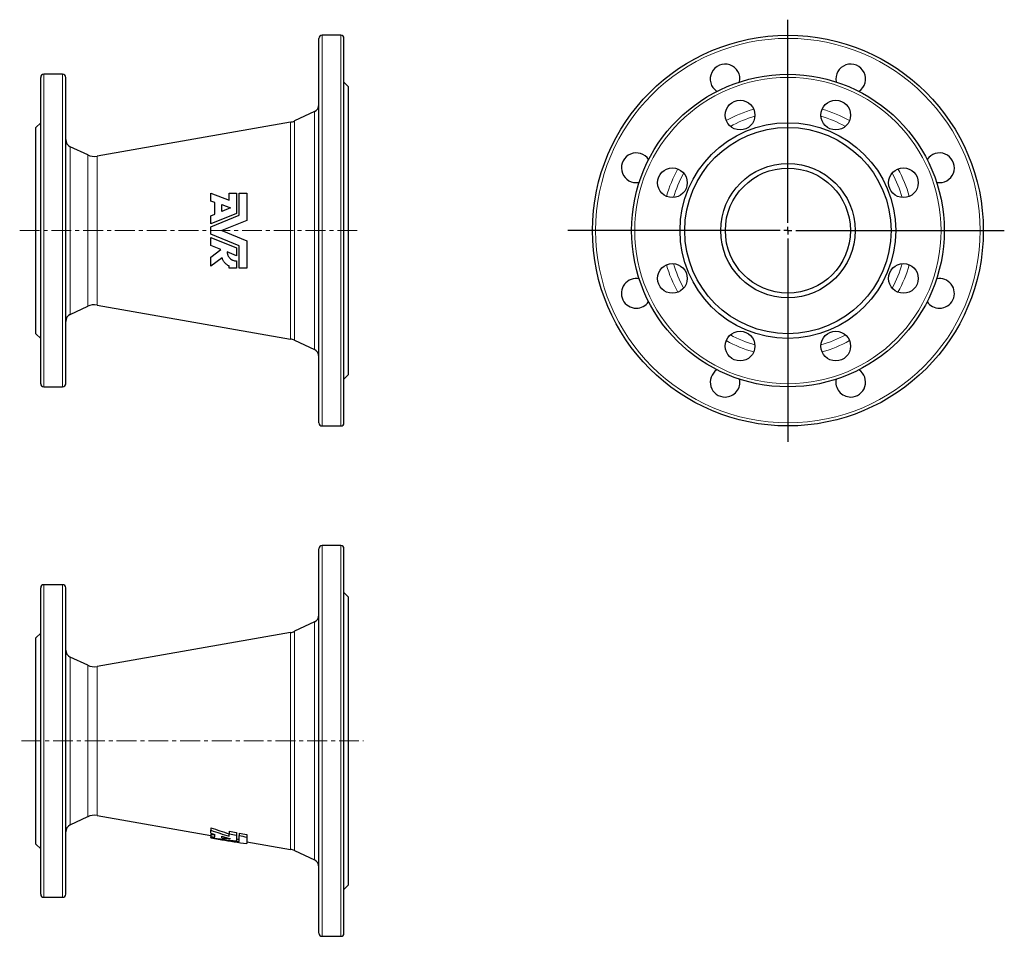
# Model space of a CAD drawing. Header units: millimetres. Extents: x 114 to 744, y 29 to 616.
import ezdxf

# ---------------------------------------------------------------- set-up
doc = ezdxf.new("R2010")
doc.units = ezdxf.units.MM
doc.linetypes.add('CENTERX2', pattern=[20.32, 12.7, -2.54, 2.54, -2.54])
doc.layers.add('FORMAT', color=7, linetype='Continuous')

# ---------------------------------------------------------------- blocks, each defined once
blk = doc.blocks.new('SW_CENTERMARKSYMBOL_0')
at = {"layer": 'FORMAT', "color": 0}
for p, q in [((0, 5), (0, 134.96)), ((-5, 0), (-140.88, 0)), ((0, 0), (-2.5, 0)), ((0, 0), (0, 2.5)), ((0, 0), (0, -2.5)), ((0, 0), (2.5, 0)), ((5, 0), (138.44, 0)), ((0, -5), (0, -135.15))]:
    blk.add_line(p, q, dxfattribs=at)

msp = doc.modelspace()

# ---------------------------------------------------------------- linework, layer by layer
at = {"color": 7, "linetype": 'Continuous', "lineweight": 25}
for p, q in [((319.38, 605.8), (307.38, 605.8)), ((305.38, 357.8), (305.38, 603.8)), ((321.38, 357.8), (321.38, 603.8)), ((141.38, 580.8), (129.38, 580.8)), ((127.38, 382.8), (127.38, 578.8)), ((143.38, 382.8), (143.38, 578.8)), ((324.38, 572.8), (321.38, 575.8)), ((324.38, 388.8), (324.38, 572.8)), ((302.5, 556.95), (289.65, 550.97)), ((127.38, 549.8), (124.38, 546.8)), ((287.16, 550.18), (163.41, 528.45)), ((124.38, 414.8), (124.38, 546.8)), ((157.46, 529.24), (146.27, 534.45)), ((236.3, 504.8), (248.01, 500.3)), ((236.3, 499.72), (236.3, 504.8)), ((248.01, 500.3), (248.01, 504.8)), ((252.59, 504.8), (252.59, 491.8)), ((254.41, 490.57), (254.41, 504.8)), ((259.16, 504.8), (259.16, 487.31)), ((238.81, 498.76), (236.3, 499.72)), ((238.81, 491.31), (238.81, 498.76)), ((252.59, 491.8), (236.3, 485.17)), ((236.3, 490.29), (238.81, 491.31)), ((243.16, 497.58), (248.85, 495.39)), ((243.16, 493.08), (243.16, 497.58)), ((248.85, 495.39), (243.16, 493.08)), ((236.3, 483.19), (254.41, 490.57)), ((236.3, 485.17), (236.3, 490.29)), ((259.16, 487.31), (243.16, 480.8)), ((236.3, 478.41), (236.3, 483.19)), ((243.16, 480.8), (259.16, 474.29)), ((254.41, 471.03), (236.3, 478.41)), ((236.3, 471.31), (236.3, 476.44)), ((236.3, 476.44), (252.59, 469.8)), ((259.16, 474.29), (259.16, 456.8)), ((242.7, 468.71), (236.3, 471.31)), ((236.3, 463.88), (242.7, 468.71)), ((252.59, 464.68), (246.65, 467.1)), ((252.59, 469.8), (252.59, 464.68)), ((254.41, 456.8), (254.41, 471.03)), ((236.3, 457.94), (236.3, 463.88)), ((243.54, 463.4), (236.3, 457.94)), ((252.59, 461.37), (252.59, 456.8)), ((248.01, 456.8), (248.01, 458.17)), ((146.27, 427.15), (157.46, 432.36)), ((163.41, 433.15), (287.16, 411.42)), ((124.38, 414.8), (127.38, 411.8)), ((289.65, 410.64), (302.5, 404.65)), ((321.38, 385.8), (324.38, 388.8)), ((129.38, 380.8), (141.38, 380.8)), ((307.38, 355.8), (319.38, 355.8)), ((305.38, 31.19), (305.38, 277.19)), ((319.38, 279.19), (307.38, 279.19)), ((321.38, 31.19), (321.38, 277.19)), ((127.38, 56.19), (127.38, 252.19)), ((141.38, 254.19), (129.38, 254.19)), ((143.38, 56.19), (143.38, 252.19)), ((324.38, 246.19), (321.38, 249.19)), ((324.38, 62.19), (324.38, 246.19)), ((302.5, 230.35), (289.65, 224.36)), ((127.38, 223.19), (124.38, 220.19)), ((287.16, 223.57), (163.41, 201.85)), ((124.38, 88.19), (124.38, 220.19)), ((157.46, 202.63), (146.27, 207.85)), ((146.27, 100.54), (157.46, 105.76)), ((163.41, 106.54), (236.3, 93.74)), ((236.3, 98.71), (236.3, 97.06)), ((236.3, 95.18), (236.3, 97.06)), ((236.3, 94.49), (236.3, 92.95)), ((248.01, 96.48), (248.01, 94.83)), ((248.01, 93.21), (248.01, 94.83)), ((252.59, 95.61), (252.59, 93.97)), ((254.41, 95.26), (254.41, 93.62)), ((124.38, 88.19), (127.38, 85.19)), ((236.3, 92.38), (236.3, 92.95)), ((236.3, 92.38), (236.3, 92.27)), ((236.3, 92.22), (236.3, 92.27)), ((236.3, 92.22), (243.16, 91.02)), ((238.81, 92.67), (238.81, 94.42)), ((243.16, 92.22), (243.16, 93.29)), ((252.59, 93.97), (252.59, 90.3)), ((254.41, 89.78), (254.41, 93.62)), ((259.16, 94.37), (259.16, 92.73)), ((259.16, 92.73), (259.16, 88.53)), ((259.16, 89.73), (287.16, 84.81)), ((289.65, 84.03), (302.5, 78.04)), ((321.38, 59.19), (324.38, 62.19)), ((129.38, 54.19), (141.38, 54.19)), ((307.38, 29.19), (319.38, 29.19))]:
    msp.add_line(p, q, dxfattribs=at)
at = {"color": 8, "linetype": 'Continuous', "lineweight": 18}
for p, q in [((307.38, 355.8), (307.38, 605.8)), ((319.38, 355.8), (319.38, 605.8)), ((129.38, 380.8), (129.38, 580.8)), ((141.38, 380.8), (141.38, 580.8)), ((302.5, 404.65), (302.5, 556.95)), ((287.16, 411.42), (287.16, 550.18)), ((289.65, 410.64), (289.65, 550.97)), ((146.27, 427.15), (146.27, 534.45)), ((157.46, 432.36), (157.46, 529.24)), ((163.41, 433.15), (163.41, 528.45)), ((307.38, 29.19), (307.38, 279.19)), ((319.38, 29.19), (319.38, 279.19)), ((129.38, 54.19), (129.38, 254.19)), ((141.38, 54.19), (141.38, 254.19)), ((302.5, 78.04), (302.5, 230.35)), ((287.16, 84.81), (287.16, 223.57)), ((289.65, 84.03), (289.65, 224.36)), ((146.27, 100.54), (146.27, 207.85)), ((157.46, 105.76), (157.46, 202.63)), ((163.41, 106.54), (163.41, 201.85))]:
    msp.add_line(p, q, dxfattribs=at)
at = {"color": 7, "linetype": 'Continuous', "lineweight": 25}
for centre, radius in [((605.37, 480.8), 125), ((605.37, 480.8), 100), ((574.75, 554.71), 9.5), ((635.98, 554.71), 9.5), ((605.37, 480.8), 69), ((605.37, 480.8), 66), ((605.37, 480.8), 43), ((531.46, 511.42), 9.5), ((605.37, 480.8), 40), ((679.28, 511.42), 9.5), ((531.46, 450.19), 9.5), ((679.28, 450.19), 9.5), ((574.75, 406.89), 9.5), ((635.98, 406.89), 9.5)]:
    msp.add_circle(centre, radius, dxfattribs=at)
at = {"color": 8, "linetype": 'Continuous', "lineweight": 18}
for radius in [123, 98]:
    msp.add_circle((605.37, 480.8), radius, dxfattribs=at)
at = {"color": 7, "linetype": 'Continuous', "lineweight": 25}
for centre, radius, start, end in [((307.38, 603.8), 2, 90, 180), ((319.38, 603.8), 2, 0, 90), ((565.19, 577.81), 9.5, 348.51177, 236.48823), ((645.55, 577.81), 9.5, 303.51177, 191.48823), ((129.38, 578.8), 2, 90, 180), ((141.38, 578.8), 2, 0, 90), ((300.38, 561.49), 5, 295, 360), ((285.43, 560.03), 10, 279.95845, 295), ((148.38, 538.99), 5, 180, 245), ((161.68, 538.3), 10, 245, 279.95845), ((508.36, 520.98), 9.5, 33.51177, 270), ((702.38, 520.98), 9.5, 270, 146.48823), ((508.36, 520.98), 9.5, 270, 281.48823), ((702.38, 520.98), 9.5, 258.51177, 270), ((508.36, 440.62), 9.5, 78.51177, 270), ((702.38, 440.62), 9.5, 270, 101.48823), ((508.36, 440.62), 9.5, 270, 326.48823), ((702.38, 440.62), 9.5, 213.51177, 270), ((161.68, 423.3), 10, 80.04155, 115), ((148.38, 422.62), 5, 115, 180), ((285.43, 401.57), 10, 65, 80.04155), ((300.38, 400.12), 5, 0, 65), ((565.19, 383.79), 9.5, 123.51177, 270), ((645.55, 383.79), 9.5, 270, 56.48823), ((565.19, 383.79), 9.5, 270, 11.48823), ((645.55, 383.79), 9.5, 168.51177, 270), ((129.38, 382.8), 2, 180, 270), ((141.38, 382.8), 2, 270, 0), ((307.38, 357.8), 2, 180, 270), ((319.38, 357.8), 2, 270, 0), ((307.38, 277.19), 2, 90, 180), ((319.38, 277.19), 2, 0, 90), ((129.38, 252.19), 2, 90, 180), ((141.38, 252.19), 2, 0, 90), ((300.38, 234.88), 5, 295, 0), ((285.43, 233.42), 10, 279.95845, 295), ((148.38, 212.38), 5, 180, 245), ((161.68, 211.69), 10, 245, 279.95845), ((161.68, 96.69), 10, 80.04155, 115), ((148.38, 96.01), 5, 115, 180), ((285.43, 74.97), 10, 65, 80.04155), ((300.38, 73.51), 5, 0, 65), ((129.38, 56.19), 2, 180, 270), ((141.38, 56.19), 2, 270, 0), ((307.38, 31.19), 2, 180, 270), ((319.38, 31.19), 2, 270, 0)]:
    msp.add_arc(centre, radius, start, end, dxfattribs=at)
at = {"color": 8, "linetype": 'Continuous', "lineweight": 18}
for radius, start, end in [(80.69, 105.73882, 119.26118), (80.69, 60.73882, 74.26118), (76.15, 106.12022, 118.87978), (76.15, 61.12022, 73.87978), (80.69, 150.73882, 164.26118), (76.15, 151.12022, 163.87978), (76.15, 16.12022, 28.87978), (80.69, 15.73882, 29.26118), (80.69, 195.73882, 209.26118), (76.15, 196.12022, 208.87978), (76.15, 331.12022, 343.87978), (80.69, 330.73882, 344.26118), (80.69, 240.73882, 254.26118), (76.15, 241.12022, 253.87978), (76.15, 286.12022, 298.87978), (80.69, 285.73882, 299.26118)]:
    msp.add_arc((605.37, 480.8), radius, start, end, dxfattribs=at)
at = {"color": 7, "linetype": 'Continuous', "lineweight": 25}
for centre, major_axis, ratio, start_param, end_param in [((406.45, 154.19), (235.3, 0), 0.341355, 3.904095, 3.973691), ((408.74, 154.19), (240.32, 0), 0.341355, 3.912092, 3.979771), ((392.01, 154.19), (232.66, 0), 0.341355, 3.979204, 3.993654), ((286.33, 154.19), (170.05, 0), 0.367338, 4.413734, 4.429168), ((288.32, 154.19), (174.64, 0), 0.367338, 4.40996, 4.425006), ((303.77, 154.19), (181.31, 0), 0.367338, 4.331103, 4.426207), ((309.72, 154.19), (183.88, 0), 0.367338, 4.301622, 4.406858), ((393.62, 154.19), (233.4, 0), 0.341355, 4.011815, 4.043282), ((288.32, 154.19), (174.64, 0), 0.367338, 4.45084, 4.484413), ((325.36, 154.19), (190.62, 0), 0.367338, 4.266514, 4.357687), ((307.74, 154.19), (179.28, 0), 0.367338, 4.399661, 4.410362)]:
    msp.add_ellipse(centre, major_axis=major_axis, ratio=ratio, start_param=start_param, end_param=end_param, dxfattribs=at)
for points in [[(248.01, 504.8), (249.54, 504.8), (251.06, 504.8), (252.59, 504.8)], [(254.41, 504.8), (256, 504.8), (257.58, 504.8), (259.16, 504.8)], [(252.59, 456.8), (251.06, 456.8), (249.54, 456.8), (248.01, 456.8)], [(259.16, 456.8), (257.58, 456.8), (256, 456.8), (254.41, 456.8)], [(248.01, 96.48), (249.54, 96.19), (251.06, 95.9), (252.59, 95.61)], [(248.01, 94.83), (249.54, 94.54), (251.06, 94.26), (252.59, 93.97)], [(254.41, 95.26), (256, 94.96), (257.58, 94.66), (259.16, 94.37)], [(254.41, 93.62), (256, 93.32), (257.58, 93.03), (259.16, 92.73)]]:
    msp.add_open_spline(points, degree=3, dxfattribs=at)
for points, knots in [([(246.65, 467.1), (246.66, 466.72), (246.71, 466.35), (246.84, 465.81), (246.89, 465.62), (247, 465.27), (247.07, 465.09), (247.3, 464.57), (247.49, 464.24), (247.92, 463.62), (248.17, 463.32), (248.72, 462.79), (249.01, 462.55), (249.5, 462.23), (249.66, 462.14), (250, 461.96), (250.18, 461.88), (250.71, 461.66), (251.07, 461.55), (251.83, 461.41), (252.21, 461.37), (252.59, 461.37)], [0, 0, 0, 0, 0.125, 0.125, 0.1875, 0.1875, 0.25, 0.25, 0.375, 0.375, 0.5, 0.5, 0.625, 0.625, 0.6875, 0.6875, 0.75, 0.75, 0.875, 0.875, 1, 1, 1, 1]), ([(248.01, 458.17), (247.45, 458.39), (246.92, 458.67), (246.18, 459.2), (245.94, 459.39), (245.5, 459.8), (245.29, 460.01), (244.71, 460.69), (244.38, 461.2), (243.99, 462), (243.88, 462.27), (243.68, 462.83), (243.6, 463.11), (243.54, 463.4)], [0, 0, 0, 0, 0.25, 0.25, 0.375, 0.375, 0.5, 0.5, 0.75, 0.75, 0.875, 0.875, 1, 1, 1, 1])]:
    msp.add_open_spline(points, degree=3, knots=knots, dxfattribs=at)
at = {"layer": 'FORMAT', "linetype": 'CENTERX2', "lineweight": 18}
for p, q in [((113.95, 480.8), (331.2, 480.8)), ((115.02, 154.19), (333.96, 154.19))]:
    msp.add_line(p, q, dxfattribs=at)

# ---------------------------------------------------------------- block references
at = {"layer": 'FORMAT'}
msp.add_blockref('SW_CENTERMARKSYMBOL_0', (605.37, 480.8), dxfattribs=at)

doc.saveas('drawing.dxf')
